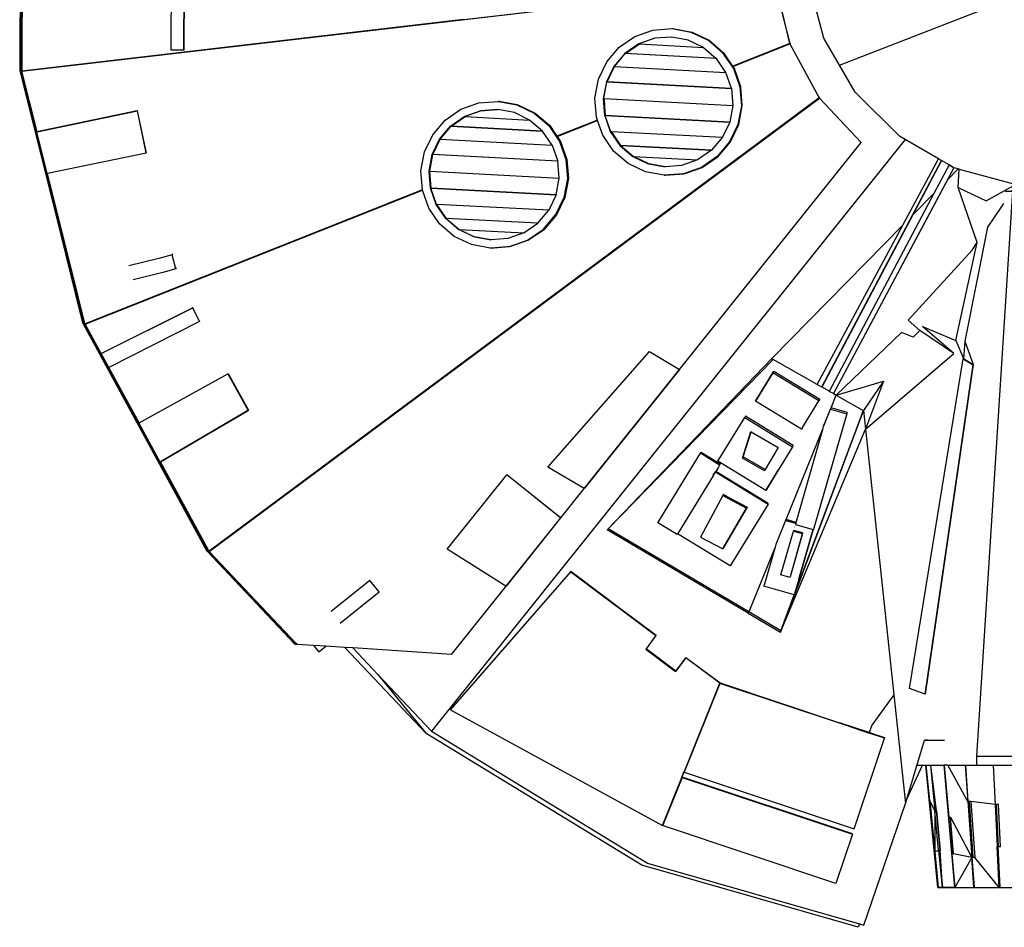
# Model space of a CAD drawing. Header units: metres. Extents: x 38.5 to 96.3, y 24.8 to 67.3.
# Tile 1 of 4: x 38.5 to 59.7, y 25 to 44.5. Entities that reach past the tile are written whole.
import ezdxf

# ---------------------------------------------------------------- set-up
doc = ezdxf.new("R2010")
doc.units = ezdxf.units.M

msp = doc.modelspace()

# ---------------------------------------------------------------- linework, layer by layer
for p, q in [((53.33, 44.049), (52.974, 44.226)), ((42.067, 43.843), (42.062, 43.843)), ((51.55, 43.764), (51.85, 43.97)), ((53.859, 43.486), (55.079, 43.971)), ((55.078, 43.977), (55.09, 43.98)), ((38.604, 43.392), (39.587, 43.507)), ((54.012, 43.053), (53.89, 43.441)), ((53.829, 43.016), (51.157, 43.158)), ((42.607, 33.07), (55.716, 42.806)), ((48.819, 42.736), (48.823, 42.736)), ((41.06, 42.536), (41.25, 41.628)), ((47.806, 42.204), (48.107, 42.411)), ((50.078, 41.988), (50.948, 42.334)), ((50.948, 42.333), (50.078, 41.987)), ((50.081, 41.983), (50.95, 42.329)), ((47.804, 42.204), (47.804, 42.204)), ((39.128, 41.185), (38.903, 42.085)), ((51.443, 41.792), (51.444, 41.792)), ((41.25, 41.628), (39.134, 41.186)), ((53.185, 41.319), (53.539, 41.552)), ((52.048, 41.398), (52.402, 41.332)), ((58.696, 41.288), (58.464, 41.052)), ((39.134, 41.186), (39.128, 41.185)), ((52.403, 41.15), (52.388, 41.15)), ((47.188, 40.837), (46.447, 40.542)), ((47.371, 40.87), (47.371, 40.871)), ((58.184, 40.767), (57.715, 40.29)), ((47.699, 40.224), (47.7, 40.223)), ((41.892, 39.137), (41.808, 39.439)), ((39.741, 38.582), (39.74, 38.587)), ((39.897, 37.961), (39.741, 38.582)), ((40.288, 37.322), (42.255, 38.305)), ((39.897, 37.961), (39.918, 37.966)), ((39.918, 37.966), (39.938, 37.975)), ((52.065, 37.366), (52.711, 36.981)), ((41.099, 35.835), (40.452, 37.021)), ((43.009, 36.887), (43.443, 36.101)), ((55.766, 36.604), (55.929, 36.511)), ((54.126, 35.973), (54.111, 35.948)), ((55.154, 35.344), (54.126, 35.973)), ((56.311, 36.055), (55.599, 33.569)), ((55.961, 36.155), (55.952, 36.124)), ((55.806, 35.761), (55.814, 35.789)), ((56.566, 35.841), (56.565, 35.847)), ((55.154, 35.344), (55.14, 35.32)), ((53.431, 34.696), (53.431, 34.696)), ((53.545, 34.883), (53.545, 34.883)), ((54.578, 34.401), (54.578, 34.401)), ((43.367, 33.638), (42.623, 33.085)), ((54.989, 33.738), (54.779, 33.216)), ((55.214, 33.694), (55.002, 33.755)), ((54.202, 31.771), (51.18, 33.553)), ((52.675, 33.459), (52.675, 33.459)), ((55.354, 33.467), (55.084, 32.526)), ((55.179, 33.578), (55.179, 33.578)), ((55.18, 33.581), (55.18, 33.581)), ((55.183, 33.59), (55.183, 33.59)), ((55.187, 33.604), (55.187, 33.604)), ((55.189, 33.609), (55.189, 33.609)), ((55.193, 33.622), (55.192, 33.622)), ((55.5, 33.271), (55.5, 33.272)), ((55.508, 33.3), (55.508, 33.299)), ((42.577, 33.089), (42.591, 33.099)), ((44.478, 31.093), (42.607, 33.07)), ((53.65, 33.144), (53.638, 33.124)), ((54.763, 33.162), (54.529, 32.343)), ((46.064, 32.449), (46.06, 32.445)), ((46.256, 32.201), (46.26, 32.205)), ((47.81, 30.859), (48.985, 32.327)), ((48.985, 32.327), (48.985, 32.327)), ((54.885, 31.367), (54.202, 31.77)), ((44.495, 31.075), (44.478, 31.093)), ((44.496, 31.074), (44.495, 31.075)), ((44.849, 31.051), (44.496, 31.074)), ((45.113, 31.034), (44.849, 31.051)), ((45.52, 31.008), (45.113, 31.034)), ((45.69, 30.997), (45.52, 31.008)), ((47.81, 30.859), (45.69, 30.997)), ((47.819, 30.868), (47.81, 30.859)), ((56.786, 29.18), (57.114, 29.071)), ((57.111, 29.058), (56.786, 29.18)), ((57.114, 29.071), (57.111, 29.058)), ((59.093, 28.671), (59.093, 28.479)), ((57.595, 27.748), (57.932, 28.479)), ((52.767, 28.224), (52.804, 28.334)), ((52.809, 28.332), (52.814, 28.34)), ((59.015, 26.498), (59.015, 26.501)), ((58.351, 25.854), (58.351, 25.854)), ((58.621, 25.855), (58.621, 25.855))]:
    msp.add_line(p, q)
for points in [[(56.145, 43.517), (55.81, 44.097), (55.467, 45.388), (55.475, 46.723), (55.833, 48.011), (56.518, 49.163), (57.482, 50.101), (58.413, 50.623), (58.439, 50.638), (58.44, 50.638), (58.438, 50.641), (55.709, 55.569)], [(39.918, 37.966), (39.762, 38.588), (39.761, 38.593), (38.558, 43.396), (38.561, 43.907), (38.561, 43.912), (38.589, 49.009), (38.683, 49.364), (38.568, 49.014), (38.589, 49.009), (38.567, 49.009), (38.539, 43.913), (38.539, 43.908), (38.536, 43.396), (38.558, 43.396), (38.582, 43.399)], [(38.613, 49.005), (38.585, 43.908), (38.585, 43.904), (38.582, 43.399), (38.582, 43.392), (38.582, 43.392), (51.286, 44.871), (51.153, 44.935), (50.841, 45.202)], [(41.804, 48.418), (41.779, 43.845), (42.062, 43.843), (42.062, 43.843), (42.077, 46.508), (42.077, 46.508), (42.078, 46.508), (42.082, 46.508), (43.506, 46.5), (43.649, 46.499), (43.693, 46.667), (43.694, 46.667)], [(42.062, 43.843), (42.067, 43.843), (42.082, 46.508)], [(54.766, 45.272), (54.754, 45.269), (55.078, 43.977), (54.9, 44.737)], [(48.07, 44.493), (38.583, 43.387), (51.295, 44.866)], [(58.337, 41.467), (58.273, 41.504), (57.558, 41.916), (57.434, 41.988), (56.481, 42.937), (56.145, 43.517), (60.018, 45.026)], [(52.383, 41.15), (51.978, 41.225), (51.607, 41.403), (51.295, 41.67), (51.062, 42.01), (50.95, 42.329), (50.949, 42.33), (50.948, 42.333), (50.948, 42.334), (50.925, 42.399), (50.893, 42.809), (50.968, 43.214), (51.146, 43.586), (51.413, 43.899), (51.752, 44.132), (52.139, 44.27), (52.549, 44.302), (52.569, 44.302), (52.974, 44.226), (53.345, 44.049), (53.657, 43.781), (53.875, 43.441)], [(52.549, 44.302), (52.954, 44.226), (53.325, 44.049), (53.637, 43.781), (53.87, 43.441), (54.007, 43.053), (54.039, 42.642), (53.964, 42.237), (53.786, 41.865), (53.519, 41.552), (53.18, 41.319), (52.793, 41.182), (52.383, 41.15), (52.388, 41.15), (52.398, 41.151), (52.398, 41.151), (52.813, 41.182), (53.2, 41.319), (53.539, 41.552), (53.807, 41.865), (53.984, 42.237), (54.059, 42.642), (54.027, 43.053), (53.89, 43.441), (53.859, 43.486), (53.858, 43.487), (53.856, 43.491), (53.856, 43.491), (53.657, 43.781)], [(52.542, 44.12), (52.182, 44.092), (51.839, 43.97), (51.85, 43.97), (53.225, 43.897), (52.897, 44.054), (52.542, 44.12), (52.54, 44.12), (52.177, 44.092), (51.834, 43.97), (51.534, 43.764), (51.298, 43.487), (51.141, 43.158), (51.074, 42.8), (51.103, 42.436), (51.224, 42.093), (51.43, 41.792), (51.706, 41.555), (52.035, 41.398)], [(53.829, 43.016), (53.829, 43.016), (53.708, 43.359), (53.708, 43.359), (53.502, 43.66), (53.502, 43.66), (53.501, 43.66), (51.55, 43.764), (51.539, 43.764), (51.839, 43.97)], [(53.225, 43.897), (53.226, 43.896), (53.501, 43.66)], [(53.856, 43.491), (55.078, 43.977), (53.856, 43.491)], [(55.091, 43.978), (55.079, 43.971), (55.712, 42.811)], [(53.502, 43.66), (51.539, 43.764), (51.303, 43.487)], [(38.908, 42.086), (38.583, 43.387), (38.604, 43.392), (38.582, 43.392)], [(39.587, 43.508), (39.587, 43.507), (39.587, 43.506), (39.587, 43.505)], [(51.146, 43.158), (51.303, 43.487), (51.314, 43.486), (53.708, 43.359)], [(51.119, 42.436), (51.091, 42.799), (51.108, 42.436), (51.08, 42.8), (51.146, 43.158), (53.829, 43.016), (53.829, 43.015), (53.858, 42.652), (53.858, 42.652), (53.791, 42.294), (53.791, 42.294), (51.108, 42.436), (51.108, 42.436), (51.229, 42.093)], [(55.723, 42.817), (55.712, 42.811), (42.604, 33.075), (42.591, 33.099), (41.558, 34.992), (41.553, 34.99), (41.558, 34.993), (41.558, 34.993), (43.443, 36.101), (43.448, 36.104), (41.558, 34.992)], [(48.645, 39.585), (48.241, 39.661), (47.87, 39.838), (47.557, 40.106), (47.325, 40.446), (47.188, 40.833), (47.188, 40.834), (47.188, 40.834), (47.188, 40.837), (47.187, 40.839), (47.156, 41.245), (47.231, 41.65), (47.408, 42.022), (47.675, 42.335), (48.014, 42.568), (48.402, 42.705), (48.812, 42.737), (48.819, 42.737), (48.814, 42.737)], [(48.812, 42.737), (48.814, 42.737), (48.819, 42.736), (49.216, 42.662), (49.587, 42.484), (49.9, 42.217), (50.132, 41.877), (50.269, 41.488), (50.301, 41.078), (50.226, 40.673), (50.049, 40.301), (50.233, 40.673)], [(49.223, 42.662), (48.833, 42.737), (48.819, 42.737)], [(48.833, 42.737), (49.238, 42.662), (49.609, 42.484), (49.921, 42.217)], [(51.08, 42.8), (51.091, 42.799), (53.858, 42.652)], [(55.725, 42.815), (55.716, 42.806), (56.614, 41.856)], [(41.25, 41.628), (41.255, 41.63), (41.065, 42.537), (41.065, 42.537)], [(47.555, 41.926), (47.793, 42.204), (48.094, 42.411), (48.438, 42.533), (48.803, 42.561), (48.805, 42.561), (48.445, 42.533), (48.101, 42.411), (47.799, 42.204), (47.562, 41.926), (47.568, 41.925), (49.975, 41.798), (49.769, 42.099), (49.768, 42.099), (49.768, 42.1), (49.491, 42.337), (49.491, 42.337), (49.162, 42.495), (48.805, 42.561)], [(48.101, 42.411), (48.107, 42.411), (49.491, 42.337)], [(51.108, 42.436), (51.119, 42.436), (53.791, 42.294)], [(49.768, 42.099), (47.804, 42.204), (47.799, 42.204), (47.804, 42.204), (47.806, 42.204), (49.768, 42.1)], [(50.139, 41.877), (49.921, 42.217), (50.078, 41.988), (50.078, 41.987), (50.08, 41.985), (50.081, 41.983), (50.154, 41.877), (50.276, 41.488)], [(51.712, 41.555), (51.435, 41.792), (51.229, 42.093), (51.241, 42.092), (53.634, 41.965)], [(53.791, 42.294), (53.791, 42.293), (53.634, 41.965), (53.634, 41.965), (53.398, 41.688), (53.398, 41.688), (53.398, 41.687), (53.098, 41.481)], [(47.98, 39.985), (48.308, 39.828), (48.664, 39.762), (48.659, 39.761), (48.654, 39.761), (48.295, 39.828), (47.966, 39.986), (47.688, 40.224), (47.481, 40.525), (47.36, 40.871), (47.331, 41.235), (47.398, 41.595), (47.555, 41.926)], [(57.558, 41.916), (47.384, 29.207), (52.021, 26.372), (56.575, 25.068), (56.668, 25.041), (57.567, 27.653)], [(47.398, 41.595), (47.562, 41.926), (47.405, 41.595), (47.411, 41.595)], [(50.059, 40.728), (50.059, 40.728), (50.126, 41.087), (50.126, 41.087), (50.097, 41.452), (50.097, 41.452), (50.097, 41.453), (47.411, 41.595), (47.568, 41.925)], [(53.398, 41.688), (51.444, 41.792), (51.435, 41.792), (51.241, 42.092), (51.446, 41.792), (53.398, 41.688)], [(50.154, 41.877), (50.291, 41.488), (50.323, 41.078), (50.248, 40.673), (50.071, 40.301), (49.803, 39.988)], [(49.975, 41.798), (49.976, 41.797), (50.097, 41.453)], [(52.711, 36.981), (52.711, 36.981), (56.614, 41.856), (56.623, 41.864)], [(50.097, 41.452), (47.405, 41.595), (47.338, 41.235), (47.344, 41.235), (50.126, 41.087)], [(52.396, 41.332), (52.04, 41.398), (51.712, 41.555), (51.724, 41.554), (53.098, 41.481), (53.098, 41.481), (52.755, 41.36), (52.404, 41.332), (52.402, 41.332), (52.396, 41.332), (52.392, 41.331), (52.035, 41.398)], [(52.404, 41.332), (52.051, 41.398), (51.724, 41.554)], [(58.336, 41.465), (55.765, 36.602), (55.668, 36.657), (55.669, 36.659), (57.507, 40.078), (58.272, 41.502)], [(55.765, 36.602), (55.766, 36.604), (57.715, 40.29), (57.715, 40.29), (58.337, 41.467), (58.336, 41.465), (58.272, 41.502), (58.273, 41.504)], [(56.015, 36.461), (55.928, 36.509), (55.929, 36.511), (58.184, 40.767), (58.503, 41.369), (58.503, 41.369), (58.602, 41.311), (56.015, 36.461), (56.016, 36.462), (56.075, 36.429), (57.091, 36.731), (56.705, 35.693), (58.601, 37.32), (57.932, 37.904), (58.647, 37.599), (59.106, 39.708), (58.694, 40.884), (58.716, 41.283), (58.696, 41.288), (58.603, 41.313), (58.504, 41.371), (58.337, 41.467), (58.337, 41.467)], [(58.602, 41.311), (58.603, 41.313), (58.464, 41.052), (56.016, 36.462)], [(58.503, 41.369), (58.504, 41.371), (58.503, 41.369)], [(58.716, 41.283), (59.911, 40.96), (59.94, 40.96), (59.94, 40.96), (59.842, 40.81)], [(47.187, 40.839), (39.943, 37.957), (39.938, 37.975), (39.787, 38.578), (39.786, 38.583), (39.134, 41.186)], [(47.338, 41.235), (47.366, 40.871), (47.371, 40.871), (47.373, 40.871), (47.373, 40.87)], [(50.059, 40.728), (47.373, 40.871), (47.344, 41.235)], [(52.813, 41.182), (52.403, 41.15), (52.398, 41.151)], [(40.284, 37.32), (40.288, 37.322), (39.945, 37.952), (47.188, 40.833)], [(47.488, 40.525), (47.366, 40.871), (47.371, 40.87), (47.373, 40.87), (50.059, 40.728), (50.059, 40.727), (49.902, 40.397), (47.495, 40.525), (47.488, 40.525), (47.695, 40.224), (47.972, 39.986), (47.98, 39.985), (49.364, 39.912), (49.664, 40.119), (49.664, 40.119), (49.665, 40.119), (49.902, 40.397), (49.902, 40.397)], [(58.694, 40.884), (59.3, 40.604), (59.94, 40.96)], [(59.708, 40.81), (59.842, 40.81), (59.862, 40.81), (59.093, 28.671), (62.785, 28.671), (62.785, 28.479)], [(49.665, 40.119), (47.701, 40.224), (47.495, 40.525)], [(59.668, 40.544), (59.598, 40.435), (59.325, 40.032), (58.843, 37.59), (58.808, 37.211), (59.021, 37.084)], [(49.664, 40.119), (47.7, 40.223), (47.695, 40.224)], [(48.662, 39.586), (48.667, 39.585), (48.645, 39.585), (49.055, 39.617), (49.443, 39.755), (49.782, 39.988), (50.049, 40.301)], [(48.659, 39.761), (48.302, 39.828), (47.972, 39.986)], [(49.449, 39.755), (49.803, 39.988), (49.464, 39.755), (49.062, 39.617)], [(57.507, 40.078), (54.691, 37.212), (54.72, 37.196)], [(49.364, 39.912), (49.363, 39.912), (49.019, 39.79), (48.664, 39.762)], [(49.464, 39.755), (49.077, 39.617), (48.667, 39.585)], [(58.601, 37.32), (57.874, 37.815), (57.62, 38.037), (58.994, 39.543), (59.106, 39.708)], [(41.816, 39.463), (41.808, 39.439), (41.526, 39.361), (40.881, 39.204)], [(41.9, 39.161), (41.892, 39.137), (41.61, 39.06), (40.971, 38.904)], [(40.884, 38.328), (39.964, 37.962), (39.943, 37.957)], [(40.884, 38.329), (39.964, 37.962), (39.945, 37.952)], [(42.4, 38.014), (42.255, 38.305), (42.251, 38.302), (42.396, 38.012), (42.396, 38.012), (40.452, 37.021), (40.448, 37.019), (40.284, 37.32), (42.251, 38.302)], [(40.884, 38.33), (40.884, 38.329), (40.884, 38.328), (40.884, 38.327)], [(42.396, 38.012), (42.4, 38.014), (42.396, 38.012)], [(57.874, 37.815), (57.729, 37.673), (57.479, 37.775), (56.075, 36.429), (56.079, 36.426)], [(58.843, 37.59), (59.021, 37.084), (59.021, 37.084), (57.989, 30.008), (57.989, 30.008), (57.987, 30.003), (57.654, 30.127), (58.806, 37.205), (59.019, 37.078)], [(58.647, 37.599), (58.808, 37.211), (58.806, 37.205)], [(50.666, 34.427), (50.666, 34.426), (50.664, 34.424), (49.882, 34.88), (52.063, 37.364), (52.063, 37.363), (52.709, 36.979), (52.711, 36.981), (52.711, 36.981), (50.666, 34.426)], [(52.063, 37.363), (52.065, 37.366), (52.063, 37.364)], [(55.669, 36.659), (54.72, 37.196), (51.18, 33.553), (51.159, 33.532), (54.691, 37.212), (54.691, 37.212), (54.691, 37.212)], [(57.987, 30.003), (59.019, 37.078), (59.021, 37.084)], [(41.553, 34.99), (41.094, 35.832), (41.099, 35.835), (43.009, 36.887), (43.014, 36.89), (43.448, 36.104)], [(50.157, 33.792), (49, 34.719), (49.003, 34.722), (50.16, 33.795), (50.666, 34.426), (52.711, 36.981)], [(52.709, 36.979), (50.666, 34.427), (50.664, 34.424)], [(55.35, 35.729), (55.35, 35.729), (55.702, 36.304), (54.715, 36.907), (54.363, 36.333), (54.342, 36.299), (54.363, 36.333), (54.363, 36.333)], [(54.363, 36.333), (54.715, 36.907), (54.736, 36.942), (55.723, 36.338), (55.702, 36.304)], [(57.091, 36.731), (56.661, 36.097), (56.566, 35.841), (54.877, 31.339), (55.174, 32.138)], [(55.969, 36.153), (55.969, 36.153), (56.079, 36.426), (56.659, 36.098), (56.661, 36.097), (56.705, 35.693)], [(55.35, 35.729), (55.329, 35.695), (54.342, 36.299)], [(56.659, 36.098), (56.565, 35.847), (55.181, 32.157)], [(55.21, 33.681), (55.21, 33.681), (55.214, 33.694), (55.793, 35.716), (55.805, 35.758), (55.952, 36.124), (56.302, 36.024), (56.311, 36.055), (55.969, 36.153)], [(56.302, 36.024), (55.599, 33.569), (55.59, 33.538), (55.578, 33.542)], [(55.961, 36.154), (55.961, 36.154), (55.806, 35.761), (55.805, 35.758)], [(54.063, 35.077), (54.244, 35.646), (54.25, 35.642), (54.829, 35.303), (54.55, 34.828), (54.534, 34.801), (54.063, 35.077), (54.08, 35.104)], [(54.55, 34.828), (54.08, 35.104), (54.25, 35.642)], [(54.877, 31.339), (56.705, 35.693), (57.316, 29.99), (56.839, 29.341), (56.786, 29.18), (56.15, 29.391), (56.782, 29.167)], [(55.002, 33.755), (55.002, 33.755), (55.793, 35.716)], [(53.43, 34.695), (52.675, 33.459), (52.659, 33.434), (52.246, 33.686), (53.158, 35.179)], [(53.571, 34.926), (53.158, 35.179), (53.174, 35.204), (53.587, 34.951), (53.571, 34.926), (53.545, 34.883), (53.488, 34.789), (54.613, 34.089), (54.618, 34.098), (53.488, 34.789), (53.482, 34.78), (54.613, 34.089), (53.799, 32.758), (52.669, 33.449), (52.659, 33.434)], [(41.558, 34.993), (41.558, 34.992), (41.558, 34.993)], [(48.982, 32.324), (47.72, 33.121), (49, 34.719)], [(53.436, 34.705), (53.431, 34.696), (53.43, 34.695), (52.675, 33.459), (52.669, 33.449)], [(53.436, 34.705), (53.436, 34.705), (53.482, 34.78), (53.436, 34.705), (53.431, 34.696), (53.43, 34.695), (53.43, 34.695)], [(54.563, 34.377), (54.578, 34.401), (54.83, 34.813)], [(53.638, 34.272), (53.161, 33.378), (53.638, 33.124), (53.649, 33.144), (54.15, 33.999), (54.162, 34.019), (53.65, 33.144), (53.649, 33.144)], [(53.65, 34.292), (53.638, 34.272), (54.15, 33.999), (53.65, 34.292), (54.162, 34.019)], [(43.367, 33.639), (43.367, 33.638), (43.368, 33.637)], [(55.204, 33.662), (55.201, 33.65), (55.578, 33.542), (55.508, 33.299), (55.5, 33.271), (55.271, 32.472), (55.181, 32.157), (55.175, 32.137), (55.174, 32.138), (55.174, 32.138), (54.523, 32.324), (54.529, 32.343), (54.529, 32.343)], [(54.994, 33.757), (54.989, 33.738), (55.208, 33.675), (54.995, 33.757)], [(55.21, 33.681), (55.208, 33.675), (55.207, 33.673), (55.204, 33.662), (55.204, 33.662)], [(54.187, 31.746), (51.159, 33.532), (51.159, 33.532)], [(55.35, 33.453), (55.354, 33.467), (55.163, 33.521), (55.158, 33.507), (55.35, 33.453), (55.084, 32.526), (55.08, 32.512), (54.889, 32.567), (55.158, 33.507)], [(55.271, 32.472), (55.5, 33.272), (55.508, 33.3), (55.578, 33.542), (55.578, 33.542)], [(55.599, 33.569), (55.599, 33.569), (55.59, 33.538)], [(54.784, 33.235), (54.779, 33.216), (54.763, 33.163), (54.763, 33.162), (54.202, 31.771), (54.202, 31.77), (54.187, 31.746), (54.877, 31.339), (54.885, 31.367), (55.174, 32.138)], [(44.478, 31.093), (44.466, 31.093), (42.577, 33.089), (42.561, 33.074), (44.449, 31.078), (44.495, 31.075)], [(42.604, 33.075), (42.623, 33.085), (42.607, 33.07)], [(47.787, 29.667), (50.374, 32.63), (50.378, 32.637), (47.791, 29.674), (47.787, 29.667), (52.345, 27.181), (52.767, 28.224), (52.35, 27.189), (52.345, 27.181), (52.763, 28.217)], [(50.374, 32.63), (52.204, 31.264), (51.991, 30.979), (51.986, 30.972), (52.627, 30.493)], [(50.379, 32.637), (52.208, 31.271), (52.204, 31.264), (50.379, 32.637), (50.378, 32.637)], [(45.423, 31.532), (46.256, 32.201), (46.06, 32.445), (45.229, 31.777)], [(55.084, 32.526), (55.084, 32.526), (55.08, 32.512)], [(44.849, 31.051), (44.961, 30.912), (45.113, 31.034)], [(46.23, 30.426), (47.266, 29.163), (45.52, 31.008)], [(45.69, 30.997), (46.23, 30.426), (47.384, 29.207)], [(52.81, 28.327), (56.462, 27.111), (57.111, 29.058), (56.782, 29.167), (56.146, 29.379), (53.579, 30.233), (52.81, 28.327), (52.814, 28.34), (53.582, 30.245), (53.578, 30.238), (52.845, 30.785), (52.627, 30.493), (52.631, 30.501), (51.991, 30.979)], [(52.849, 30.793), (52.631, 30.501), (52.845, 30.785), (52.849, 30.793), (53.582, 30.245)], [(52.804, 28.334), (52.763, 28.217), (52.802, 28.335), (52.804, 28.334), (52.804, 28.334), (52.809, 28.332), (53.578, 30.238)], [(53.579, 30.233), (53.582, 30.245), (56.15, 29.391), (56.146, 29.379)], [(57.316, 29.99), (57.567, 27.653), (57.595, 27.748), (57.975, 29.02), (58.403, 29.02)], [(56.575, 25.068), (56.55, 24.997), (51.903, 26.328), (47.266, 29.163)], [(58.038, 29.018), (57.975, 29.02), (58.402, 29.019)], [(57.824, 28.479), (57.932, 28.479), (58.001, 28.479)], [(58.353, 25.854), (58.351, 25.854), (58.262, 25.854), (58.001, 28.479), (58.003, 28.479), (58.101, 28.479), (58.195, 27.5), (58.198, 26.619), (58.276, 26.652), (58.353, 25.854)], [(58.003, 28.479), (58.079, 27.72), (58.089, 27.721), (58.089, 27.721), (58.079, 27.72)], [(58.101, 28.479), (58.105, 28.479), (58.11, 28.479), (58.392, 28.479)], [(58.105, 28.479), (58.199, 27.501), (58.228, 27.501), (58.23, 27.502)], [(58.353, 25.854), (58.357, 25.855), (58.311, 26.653), (58.311, 26.655), (58.23, 27.502), (58.11, 28.479)], [(58.907, 27.697), (58.472, 28.479), (58.397, 28.479), (58.392, 28.479), (58.617, 25.855), (58.613, 25.855), (58.357, 25.855), (58.353, 25.854), (58.613, 25.854)], [(58.397, 28.479), (58.493, 27.361), (58.517, 27.361), (58.531, 27.362), (58.991, 26.499), (58.599, 26.572), (58.599, 26.574), (58.531, 27.362)], [(58.472, 28.479), (58.852, 28.479), (58.854, 28.479), (59.093, 28.479), (59.448, 28.479), (59.49, 27.633), (58.972, 27.697), (58.931, 27.696), (58.909, 27.696), (58.854, 28.479)], [(58.852, 28.479), (58.907, 27.697), (58.991, 26.499), (58.622, 25.855), (58.621, 25.855), (59.036, 25.855), (59.036, 25.855)], [(59.448, 28.479), (59.459, 28.479), (60.151, 28.479), (60.159, 28.479), (60.901, 28.479)], [(59.49, 27.633), (59.535, 26.729), (59.557, 26.732), (59.546, 26.729), (59.605, 26.73), (59.605, 26.733), (59.561, 27.635), (59.512, 27.634), (59.501, 27.634), (59.459, 28.479)], [(58.276, 26.652), (58.195, 27.5), (58.089, 27.721), (58.198, 26.619)], [(58.228, 27.501), (58.309, 26.655), (58.311, 26.655)], [(58.931, 27.696), (59.015, 26.501), (59.015, 26.501), (59.056, 26.502)], [(58.972, 27.697), (59.056, 26.502), (59.056, 26.499)], [(59.512, 27.634), (59.557, 26.732), (59.605, 26.733)], [(58.517, 27.361), (58.584, 26.574), (58.599, 26.574)], [(56.424, 26.997), (56.071, 25.94), (52.348, 27.18)], [(58.28, 26.652), (58.309, 26.655), (58.309, 26.653)], [(58.311, 26.653), (58.309, 26.653), (58.28, 26.652), (58.357, 25.855), (58.357, 25.855)], [(59.589, 25.856), (59.578, 25.854), (59.535, 26.729)], [(59.546, 26.729), (59.589, 25.856), (59.589, 25.855), (60.218, 25.855)], [(58.262, 25.854), (58.264, 25.854), (58.188, 26.618), (58.198, 26.619), (58.264, 25.854), (58.351, 25.854), (58.353, 25.854), (58.353, 25.854), (58.353, 25.854), (58.353, 25.854)], [(58.56, 26.571), (58.584, 26.574), (58.584, 26.571)], [(58.599, 26.572), (58.584, 26.571), (58.56, 26.571), (58.622, 25.855), (58.622, 25.855), (59.036, 25.855), (59.036, 25.855), (58.991, 26.499), (59.015, 26.501), (59.015, 26.498)], [(58.993, 26.498), (59.038, 25.855), (59.038, 25.854), (59.578, 25.854), (59.056, 26.499), (59.015, 26.498), (59.015, 26.498), (58.993, 26.498), (59.015, 26.501)], [(58.613, 25.855), (58.613, 25.854), (58.617, 25.855), (58.621, 25.855), (58.622, 25.855)], [(59.038, 25.855), (59.036, 25.855), (59.036, 25.855)]]:
    msp.add_lwpolyline(points)
for points in [[(38.536, 43.391), (39.74, 38.587), (38.558, 43.396)], [(51.314, 43.486), (51.146, 43.158), (51.157, 43.158)], [(38.903, 42.085), (38.908, 42.086), (38.909, 42.086), (41.065, 42.537), (41.06, 42.536)], [(39.899, 37.956), (42.558, 33.079), (42.577, 33.089), (39.918, 37.966)], [(55.14, 35.32), (54.83, 34.813), (54.578, 34.401), (54.563, 34.377), (53.535, 35.006), (54.111, 35.948)], [(50.16, 33.795), (50.157, 33.792), (48.985, 32.327), (48.982, 32.324), (48.985, 32.327)], [(52.765, 28.216), (56.424, 26.997), (56.426, 27.006), (52.767, 28.224), (52.765, 28.216), (52.35, 27.189), (52.348, 27.18)]]:
    msp.add_lwpolyline(points, close=True)

doc.saveas('drawing.dxf')
